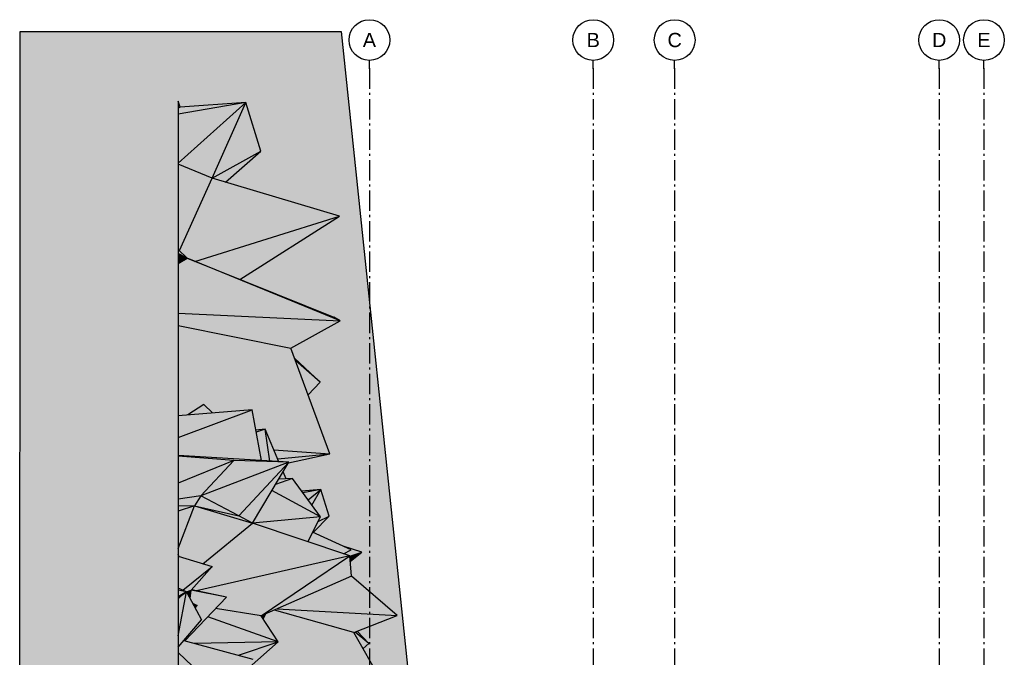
# Model space of a CAD drawing. Header units: millimetres. Extents: x -88082 to -45279, y 32968 to 65044.
# Tile 17 of 21: x -88082 to -63889, y 49374 to 65044. Entities that reach past the tile are written whole.
import ezdxf
from ezdxf.enums import TextEntityAlignment as Align

# ---------------------------------------------------------------- set-up
doc = ezdxf.new("R2010")
doc.units = ezdxf.units.MM
doc.header["$LTSCALE"] = 0.5
doc.header["$MEASUREMENT"] = 0
doc.linetypes.add('Akselinje', pattern=[1500, 1000, -200, 100, -200])
doc.linetypes.add('PLINE', pattern=[0])
for name, color, linetype in [('711--_E__ Eksisterende terreng(Nye konstruksjoner)', 7, 'Continuous'), ('82-- Modullinjer(Nye konstruksjoner)', 7, 'Continuous'), ('878- Annen overflate_visuell informasjon (Skravur)(Nye konstruksjoner)', 7, 'Continuous')]:
    doc.layers.add(name, color=color, linetype=linetype)
doc.styles.add('GENERATED_STYLE_1', font='arial.ttf')

# ---------------------------------------------------------------- blocks, each defined once
blk = doc.blocks.new('Standard grid marker[1]_1', base_point=(-79489, 64044))
at = {"layer": '82-- Modullinjer(Nye konstruksjoner)', "linetype": 'Akselinje'}
for p, q in [((-79489, 63844), (-79489, 64044)), ((-79489, 63844), (-79489, 34168)), ((-79489, 34168), (-79489, 33968))]:
    blk.add_line(p, q, dxfattribs=at)
at = {"layer": '82-- Modullinjer(Nye konstruksjoner)', "linetype": 'PLINE'}
for centre in [(-79489, 64544), (-79489, 33468)]:
    blk.add_circle(centre, 500, dxfattribs=at)
at = {"layer": '82-- Modullinjer(Nye konstruksjoner)', "linetype": 'Akselinje'}
for p in [(-79489, 63844), (-79489, 63844), (-79489, 34168), (-79489, 34168)]:
    blk.add_point(p, dxfattribs=at)
at = {"layer": '82-- Modullinjer(Nye konstruksjoner)', "style": 'GENERATED_STYLE_1'}
for tag, p in [('AC_MarkerText_1_0', (-79489, 64719)), ('AC_MarkerText_1_1', (-79489, 33643))]:
    blk.add_attdef(tag, text='', height=350, rotation=360, dxfattribs=at).set_placement(p, align=Align.TOP_CENTER)
blk = doc.blocks.new('Standard grid marker[2]_1', base_point=(-73989, 64044))
at = {"layer": '82-- Modullinjer(Nye konstruksjoner)', "linetype": 'Akselinje'}
for p, q in [((-73989, 63844), (-73989, 64044)), ((-73989, 63844), (-73989, 34168)), ((-73989, 34168), (-73989, 33968))]:
    blk.add_line(p, q, dxfattribs=at)
at = {"layer": '82-- Modullinjer(Nye konstruksjoner)', "linetype": 'PLINE'}
for centre in [(-73989, 64544), (-73989, 33468)]:
    blk.add_circle(centre, 500, dxfattribs=at)
at = {"layer": '82-- Modullinjer(Nye konstruksjoner)', "linetype": 'Akselinje'}
for p in [(-73989, 63844), (-73989, 63844), (-73989, 34168), (-73989, 34168)]:
    blk.add_point(p, dxfattribs=at)
at = {"layer": '82-- Modullinjer(Nye konstruksjoner)', "style": 'GENERATED_STYLE_1'}
for tag, p in [('AC_MarkerText_1_0', (-73989, 64719)), ('AC_MarkerText_1_1', (-73989, 33643))]:
    blk.add_attdef(tag, text='', height=350, rotation=360, dxfattribs=at).set_placement(p, align=Align.TOP_CENTER)
blk = doc.blocks.new('Standard grid marker[3]_1', base_point=(-71989, 64044))
at = {"layer": '82-- Modullinjer(Nye konstruksjoner)', "linetype": 'Akselinje'}
for p, q in [((-71989, 63844), (-71989, 64044)), ((-71989, 63844), (-71989, 34168)), ((-71989, 34168), (-71989, 33968))]:
    blk.add_line(p, q, dxfattribs=at)
at = {"layer": '82-- Modullinjer(Nye konstruksjoner)', "linetype": 'PLINE'}
for centre in [(-71989, 64544), (-71989, 33468)]:
    blk.add_circle(centre, 500, dxfattribs=at)
at = {"layer": '82-- Modullinjer(Nye konstruksjoner)', "linetype": 'Akselinje'}
for p in [(-71989, 63844), (-71989, 63844), (-71989, 34168), (-71989, 34168)]:
    blk.add_point(p, dxfattribs=at)
at = {"layer": '82-- Modullinjer(Nye konstruksjoner)', "style": 'GENERATED_STYLE_1'}
for tag, p in [('AC_MarkerText_1_0', (-71989, 64719)), ('AC_MarkerText_1_1', (-71989, 33643))]:
    blk.add_attdef(tag, text='', height=350, rotation=360, dxfattribs=at).set_placement(p, align=Align.TOP_CENTER)
blk = doc.blocks.new('Standard grid marker[4]_1', base_point=(-65489, 64044))
at = {"layer": '82-- Modullinjer(Nye konstruksjoner)', "linetype": 'Akselinje'}
for p, q in [((-65489, 63844), (-65489, 64044)), ((-65489, 63844), (-65489, 34168)), ((-65489, 34168), (-65489, 33968))]:
    blk.add_line(p, q, dxfattribs=at)
at = {"layer": '82-- Modullinjer(Nye konstruksjoner)', "linetype": 'PLINE'}
for centre in [(-65489, 64544), (-65489, 33468)]:
    blk.add_circle(centre, 500, dxfattribs=at)
at = {"layer": '82-- Modullinjer(Nye konstruksjoner)', "linetype": 'Akselinje'}
for p in [(-65489, 63844), (-65489, 63844), (-65489, 34168), (-65489, 34168)]:
    blk.add_point(p, dxfattribs=at)
at = {"layer": '82-- Modullinjer(Nye konstruksjoner)', "style": 'GENERATED_STYLE_1'}
for tag, p in [('AC_MarkerText_1_0', (-65489, 64719)), ('AC_MarkerText_1_1', (-65489, 33643))]:
    blk.add_attdef(tag, text='', height=350, rotation=360, dxfattribs=at).set_placement(p, align=Align.TOP_CENTER)
blk = doc.blocks.new('Standard grid marker[5]_1', base_point=(-64389, 64044))
at = {"layer": '82-- Modullinjer(Nye konstruksjoner)', "linetype": 'Akselinje'}
for p, q in [((-64389, 63844), (-64389, 64044)), ((-64389, 63844), (-64389, 34168)), ((-64389, 34168), (-64389, 33968))]:
    blk.add_line(p, q, dxfattribs=at)
at = {"layer": '82-- Modullinjer(Nye konstruksjoner)', "linetype": 'PLINE'}
for centre in [(-64389, 64544), (-64389, 33468)]:
    blk.add_circle(centre, 500, dxfattribs=at)
at = {"layer": '82-- Modullinjer(Nye konstruksjoner)', "linetype": 'Akselinje'}
for p in [(-64389, 63844), (-64389, 63844), (-64389, 34168), (-64389, 34168)]:
    blk.add_point(p, dxfattribs=at)
at = {"layer": '82-- Modullinjer(Nye konstruksjoner)', "style": 'GENERATED_STYLE_1'}
for tag, p in [('AC_MarkerText_1_0', (-64389, 64719)), ('AC_MarkerText_1_1', (-64389, 33643))]:
    blk.add_attdef(tag, text='', height=350, rotation=360, dxfattribs=at).set_placement(p, align=Align.TOP_CENTER)

msp = doc.modelspace()

# ---------------------------------------------------------------- hatches: boundary and pattern name
at = {"layer": '711--_E__ Eksisterende terreng(Nye konstruksjoner)', "linetype": 'Continuous'}
for points in [[(-82158, 61816), (-83354, 61151), (-83028, 61054)], [(-83776, 59104), (-82676, 58662), (-80227, 60218)], [(-84184, 59297), (-84184, 59095), (-83970, 59182)], [(-84184, 59055), (-84184, 57829), (-80208, 57639), (-83970, 59182)], [(-84184, 59055), (-83970, 59182), (-84184, 59095)], [(-84184, 57829), (-84184, 57532), (-81419, 56973), (-80208, 57639)], [(-84184, 56796), (-81188, 56344), (-81419, 56973), (-84184, 57532)], [(-81836, 54474), (-81741, 54250), (-80463, 54374)], [(-80463, 54374), (-81741, 54250), (-81712, 54182), (-81468, 54166), (-81475, 54155)], [(-82364, 52672), (-83787, 53099), (-83921, 51781), (-83584, 51675)], [(-82701, 52853), (-83787, 53099), (-82364, 52672)], [(-80886, 52446), (-80872, 52440), (-80475, 52839), (-80746, 52714)], [(-82364, 52672), (-83584, 51675), (-83475, 51641)], [(-82150, 50391), (-79928, 51367), (-79969, 51867)], [(-79969, 51861), (-79960, 51758), (-79958, 51728), (-79676, 51959)], [(-84070, 51021), (-83987, 50985), (-83985, 50980), (-83865, 51021), (-83354, 51603)], [(-79928, 51367), (-81756, 50565), (-78806, 50400)], [(-84184, 50861), (-84184, 50837), (-83987, 50985)], [(-83987, 50985), (-84184, 50837), (-84184, 50793)], [(-83985, 50980), (-83922, 50866), (-83865, 51021)], [(-83865, 51021), (-83922, 50866), (-83919, 50860)], [(-83794, 50632), (-83770, 50587), (-83724, 50650)], [(-81756, 50565), (-81823, 50535), (-79868, 49983), (-78806, 50400)], [(-82038, 50441), (-82150, 50391), (-82100, 50316)], [(-81731, 49752), (-82061, 49462), (-81700, 49419), (-81020, 49879), (-81879, 50510), (-82038, 50441), (-82100, 50316)], [(-81823, 50535), (-81879, 50510), (-81020, 49879), (-80962, 49905), (-79711, 49705), (-79868, 49983)], [(-81731, 49752), (-83783, 49715), (-82705, 49424)], [(-81731, 49752), (-82705, 49424), (-82352, 49329), (-82445, 49125)]]:
    msp.add_hatch(color=256, dxfattribs=at).paths.add_polyline_path(points)
at = {"layer": '878- Annen overflate_visuell informasjon (Skravur)(Nye konstruksjoner)', "linetype": 'Continuous'}
msp.add_hatch(color=256, dxfattribs=at).paths.add_polyline_path([(-88082, 44097), (-88072, 64751), (-80182, 64751), (-78440, 48055), (-83543, 47429), (-83317, 45225), (-80182, 44331), (-80317, 44299), (-80362, 44087), (-79822, 43802), (-79822, 43222), (-80780, 43340), (-81919, 43597), (-82242, 43670), (-82297, 43700), (-83456, 44037)])

# ---------------------------------------------------------------- linework, layer by layer
at = {"layer": '711--_E__ Eksisterende terreng(Nye konstruksjoner)'}
msp.add_line((-84139, 62891), (-84184, 63044), dxfattribs=at)
at = {"layer": '711--_E__ Eksisterende terreng(Nye konstruksjoner)', "linetype": 'PLINE'}
for p, q in [((-84184, 63044), (-84184, 62869)), ((-84184, 61519), (-82524, 63009)), ((-82524, 63009), (-84184, 62725)), ((-82524, 63009), (-84139, 62891)), ((-83354, 61151), (-82524, 63009)), ((-82158, 61816), (-82524, 63009)), ((-84139, 62891), (-84184, 62869)), ((-84184, 62869), (-84184, 62725)), ((-84184, 62725), (-84184, 61519)), ((-83354, 61151), (-82158, 61816)), ((-83028, 61054), (-82158, 61816)), ((-84184, 61519), (-84184, 61496)), ((-83354, 61151), (-84184, 61496)), ((-84184, 61496), (-84184, 59398)), ((-84155, 59369), (-83354, 61151)), ((-80227, 60218), (-83354, 61151)), ((-83776, 59104), (-80227, 60218)), ((-82676, 58662), (-80227, 60218)), ((-83970, 59182), (-84184, 59398)), ((-84184, 59398), (-84184, 59297)), ((-83970, 59182), (-84184, 59297)), ((-84184, 59297), (-84184, 59095)), ((-84184, 59055), (-83970, 59182)), ((-84184, 59095), (-84184, 59055)), ((-84184, 59055), (-84184, 57829)), ((-83970, 59182), (-80366, 57733)), ((-80208, 57639), (-83970, 59182)), ((-84184, 57829), (-80208, 57639)), ((-84184, 57829), (-84184, 57532)), ((-81419, 56973), (-80208, 57639)), ((-80208, 57639), (-80366, 57733)), ((-84184, 57532), (-84184, 56711)), ((-84184, 57532), (-81419, 56973)), ((-80463, 54374), (-81419, 56973)), ((-84184, 56711), (-84184, 55311)), ((-80697, 56136), (-81328, 56725)), ((-80697, 56136), (-81306, 56665)), ((-80997, 55826), (-80697, 56136)), ((-84184, 54780), (-82373, 55457)), ((-82373, 55457), (-84184, 55311)), ((-83555, 55590), (-83954, 55330)), ((-83342, 55379), (-83555, 55590)), ((-82137, 54208), (-82373, 55457)), ((-84184, 55311), (-84184, 54780)), ((-82052, 54982), (-82279, 54959)), ((-82052, 54982), (-82269, 54905)), ((-81932, 54195), (-82052, 54982)), ((-81712, 54182), (-82052, 54982)), ((-84184, 54780), (-84184, 54334)), ((-81836, 54474), (-80463, 54374)), ((-81468, 54166), (-84184, 54334)), ((-84184, 54334), (-84184, 54317)), ((-82822, 54211), (-84184, 54317)), ((-84184, 54317), (-84184, 53650)), ((-82822, 54211), (-84184, 53650)), ((-83634, 53339), (-82822, 54211)), ((-81468, 54166), (-82822, 54211)), ((-81741, 54250), (-80463, 54374)), ((-81475, 54155), (-80463, 54374)), ((-81468, 54166), (-83634, 53339)), ((-82701, 52853), (-81468, 54166)), ((-82364, 52672), (-81468, 54166)), ((-81381, 53767), (-81797, 53617)), ((-81381, 53767), (-81715, 53754)), ((-81533, 53761), (-81607, 53935)), ((-80689, 52823), (-81381, 53767)), ((-84184, 53650), (-84184, 53263)), ((-80689, 52823), (-81885, 53472)), ((-80683, 53497), (-81151, 53454)), ((-80683, 53497), (-81125, 53418)), ((-80996, 53242), (-80683, 53497)), ((-80902, 53114), (-80683, 53497)), ((-80475, 52839), (-80683, 53497)), ((-83634, 53339), (-84184, 53263)), ((-84184, 53263), (-84184, 53092)), ((-83634, 53339), (-83787, 53099)), ((-82701, 52853), (-83634, 53339)), ((-84184, 52050), (-83787, 53099)), ((-83787, 53099), (-84184, 52962)), ((-83787, 53099), (-84184, 53092)), ((-84184, 53092), (-84184, 52962)), ((-83787, 53099), (-82701, 52853)), ((-83787, 53099), (-82364, 52672)), ((-84184, 52962), (-84184, 52050)), ((-82364, 52672), (-82701, 52853)), ((-80689, 52823), (-82364, 52672)), ((-81006, 52215), (-80689, 52823)), ((-80872, 52440), (-80475, 52839)), ((-80746, 52714), (-80475, 52839)), ((-83584, 51675), (-82364, 52672)), ((-79969, 51867), (-82364, 52672)), ((-79934, 52017), (-80886, 52446)), ((-84184, 52050), (-84184, 51900)), ((-79676, 51959), (-80134, 52107)), ((-80126, 51919), (-79934, 52017)), ((-84169, 51858), (-84184, 51900)), ((-84184, 51900), (-84184, 51863)), ((-84184, 51863), (-84184, 51072)), ((-84184, 51863), (-83354, 51603)), ((-79969, 51867), (-83738, 51007)), ((-82150, 50391), (-79969, 51867)), ((-79969, 51861), (-79676, 51959)), ((-79928, 51367), (-79969, 51867)), ((-79958, 51728), (-79676, 51959)), ((-84070, 51021), (-83354, 51603)), ((-83865, 51021), (-83354, 51603)), ((-79928, 51367), (-82150, 50391)), ((-78806, 50400), (-79928, 51367)), ((-83987, 50985), (-84184, 51072)), ((-84184, 51072), (-84184, 51021)), ((-83987, 50985), (-84184, 51021)), ((-84184, 51021), (-84184, 50861)), ((-84184, 50837), (-83987, 50985)), ((-83987, 50985), (-84184, 50861)), ((-84184, 49899), (-83987, 50985)), ((-84184, 50861), (-84184, 50837)), ((-84184, 50837), (-84184, 49899)), ((-84023, 49780), (-83002, 50856)), ((-83987, 50985), (-83612, 50299)), ((-83985, 50980), (-83865, 51021)), ((-83922, 50866), (-83865, 51021)), ((-83896, 50817), (-83865, 51021)), ((-83002, 50856), (-83865, 51021)), ((-83002, 50856), (-83856, 51031)), ((-83835, 50706), (-83724, 50650)), ((-83724, 50650), (-83802, 50646)), ((-83794, 50632), (-83724, 50650)), ((-83770, 50587), (-83724, 50650)), ((-82150, 50391), (-83271, 50572)), ((-81756, 50565), (-78806, 50400)), ((-81731, 49752), (-83463, 50370)), ((-81731, 49752), (-82150, 50391)), ((-82100, 50316), (-82038, 50441)), ((-79868, 49983), (-81823, 50535)), ((-79868, 49983), (-78806, 50400)), ((-84184, 49625), (-83612, 50299)), ((-84184, 49899), (-84184, 49625)), ((-78945, 48353), (-79868, 49983)), ((-79506, 49711), (-79842, 49993)), ((-79506, 49711), (-79786, 50015)), ((-84184, 49625), (-84184, 49490)), ((-84047, 49786), (-82352, 49329)), ((-81731, 49752), (-83783, 49715)), ((-82705, 49424), (-81731, 49752)), ((-81731, 49752), (-82445, 49125)), ((-79644, 49587), (-79506, 49711)), ((-83468, 48813), (-84184, 49490)), ((-84184, 49490), (-84184, 49061))]:
    msp.add_line(p, q, dxfattribs=at)
at = {"layer": '878- Annen overflate_visuell informasjon (Skravur)(Nye konstruksjoner)', "linetype": 'PLINE', "flags": 128}
msp.add_lwpolyline([(-88082, 44097), (-88072, 64751), (-80182, 64751), (-78440, 48055), (-83543, 47429), (-83317, 45225), (-80182, 44331), (-80317, 44299), (-80362, 44087), (-79822, 43802), (-79822, 43222), (-80780, 43340), (-81919, 43597), (-82242, 43670), (-82297, 43700), (-83456, 44037)], close=True, dxfattribs=at)

# ---------------------------------------------------------------- block references
at = {"layer": '82-- Modullinjer(Nye konstruksjoner)', "linetype": 'PLINE'}
ref = msp.add_blockref('Standard grid marker[1]_1', (-79489, 64044), dxfattribs=at)
ref.add_attrib('AC_MarkerText_1', 'A', dxfattribs={"color": 7, "height": 350, "rotation": 360, "style": 'GENERATED_STYLE_1'}).set_placement((-79489, 64719), align=Align.TOP_CENTER)
ref.add_attrib('AC_MarkerText_1_1', 'A', dxfattribs={"color": 7, "height": 350, "rotation": 360, "style": 'GENERATED_STYLE_1'}).set_placement((-79489, 33643), align=Align.TOP_CENTER)
ref = msp.add_blockref('Standard grid marker[2]_1', (-73989, 64044), dxfattribs=at)
ref.add_attrib('AC_MarkerText_1', 'B', dxfattribs={"color": 7, "height": 350, "rotation": 360, "style": 'GENERATED_STYLE_1'}).set_placement((-73989, 64719), align=Align.TOP_CENTER)
ref.add_attrib('AC_MarkerText_1_1', 'B', dxfattribs={"color": 7, "height": 350, "rotation": 360, "style": 'GENERATED_STYLE_1'}).set_placement((-73989, 33643), align=Align.TOP_CENTER)
ref = msp.add_blockref('Standard grid marker[3]_1', (-71989, 64044), dxfattribs=at)
ref.add_attrib('AC_MarkerText_1', 'C', dxfattribs={"color": 7, "height": 350, "rotation": 360, "style": 'GENERATED_STYLE_1'}).set_placement((-71989, 64719), align=Align.TOP_CENTER)
ref.add_attrib('AC_MarkerText_1_1', 'C', dxfattribs={"color": 7, "height": 350, "rotation": 360, "style": 'GENERATED_STYLE_1'}).set_placement((-71989, 33643), align=Align.TOP_CENTER)
ref = msp.add_blockref('Standard grid marker[4]_1', (-65489, 64044), dxfattribs=at)
ref.add_attrib('AC_MarkerText_1', 'D', dxfattribs={"color": 7, "height": 350, "rotation": 360, "style": 'GENERATED_STYLE_1'}).set_placement((-65489, 64719), align=Align.TOP_CENTER)
ref.add_attrib('AC_MarkerText_1_1', 'D', dxfattribs={"color": 7, "height": 350, "rotation": 360, "style": 'GENERATED_STYLE_1'}).set_placement((-65489, 33643), align=Align.TOP_CENTER)
ref = msp.add_blockref('Standard grid marker[5]_1', (-64389, 64044), dxfattribs=at)
ref.add_attrib('AC_MarkerText_1', 'E', dxfattribs={"color": 7, "height": 350, "rotation": 360, "style": 'GENERATED_STYLE_1'}).set_placement((-64389, 64719), align=Align.TOP_CENTER)
ref.add_attrib('AC_MarkerText_1_1', 'E', dxfattribs={"color": 7, "height": 350, "rotation": 360, "style": 'GENERATED_STYLE_1'}).set_placement((-64389, 33643), align=Align.TOP_CENTER)

doc.saveas('drawing.dxf')
